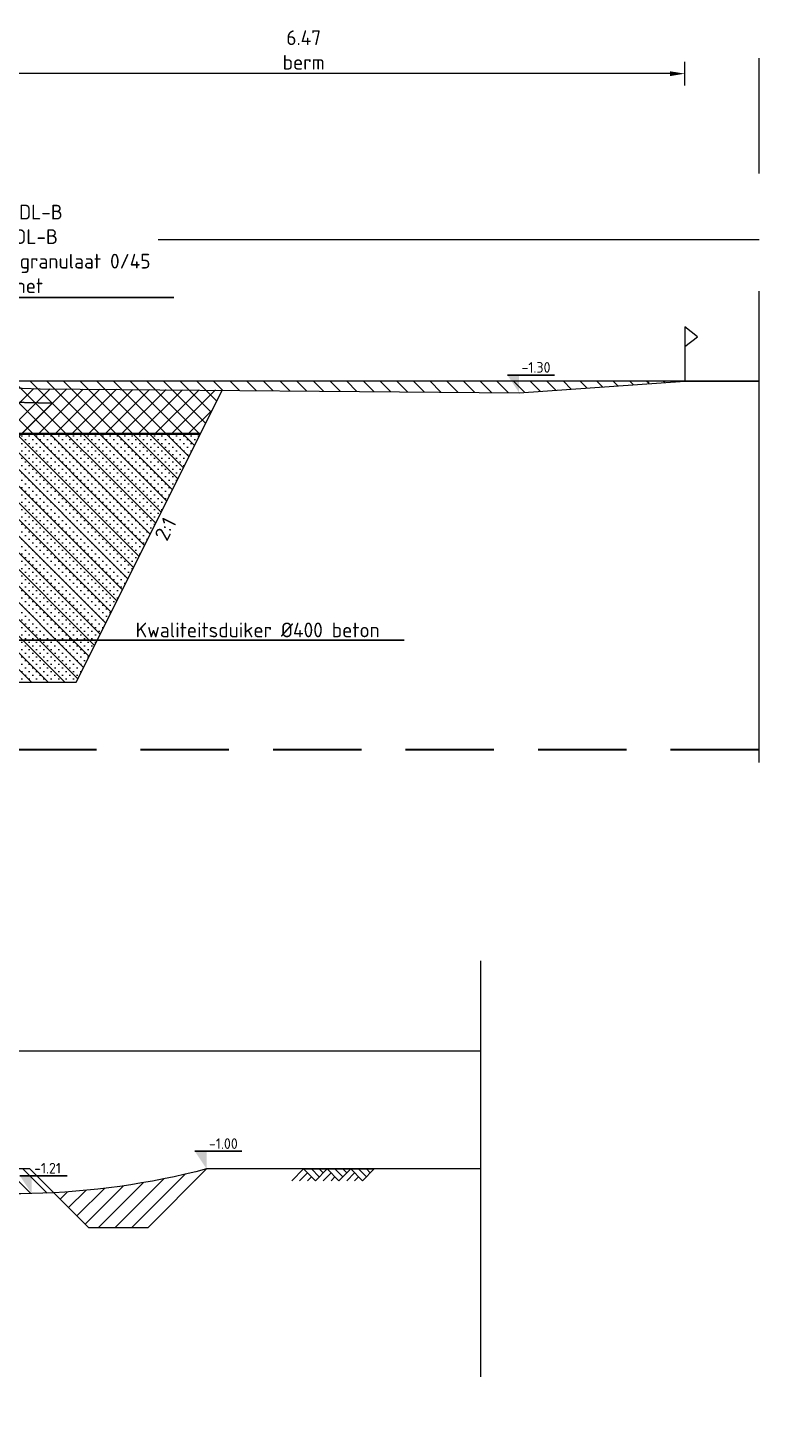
# Model space of a CAD drawing. Header units: metres. Extents: x 240213 to 242719, y 583416 to 583956.
# Tile 14 of 29: x 242689 to 242695, y 583509 to 583521. Entities that reach past the tile are written whole.
import ezdxf
from ezdxf import colors
from ezdxf.entities.mleader import LeaderData, LeaderLine
from ezdxf.enums import TextEntityAlignment as Align
from ezdxf.math import Vec2, Vec3

# ---------------------------------------------------------------- set-up
doc = ezdxf.new("R2010")
doc.units = ezdxf.units.M
for name, pattern in [('AL-NAP_LIJN', [15.25, 12, -1.5, 0.25, -1.5]), ('HIDDEN', [0.375, 0.25, -0.125]), ('XX-AFBREEK', [7, 4, -1, 1, -1]), ('XX-HIDDEN', [4, 2, -2])]:
    doc.linetypes.add(name, pattern=pattern)
for name, color, linetype, lineweight in [('B-WE-GW-MAAIVELD-SD', 251, 'Continuous', 13), ('N-WE-FC-PAAL-GD', 90, 'Continuous', 35), ('N-WE-GW-BERM-GD', 90, 'Continuous', 20), ('N-WE-GW-GROND_AANVULLEN-AD', 1, 'Continuous', 9), ('N-WE-GW-GROND_ONTGRAVEN-AD', 252, 'Continuous', 9), ('N-WE-GW-GROND_ZAND-GD', 50, 'Continuous', 20), ('N-WE-GW-GROND_ZAND_CUNETZAND-AD', 50, 'Continuous', 9), ('N-WE-KG-GRENS_PERCEEL-SD', 150, 'Continuous', 20), ('P- Zanddiepte', 52, 'HIDDEN', 30), ('WG-bs-dp-profiellijn', 251, 'Continuous', 0), ('X-XX-AL-AFBREEKLIJN-G', 7, 'XX-AFBREEK', 18), ('X-XX-AL-M', 7, 'Continuous', 18), ('X-XX-AL-NAP-G', 7, 'AL-NAP_LIJN', 18), ('X-XX-AL-PEILMAAT-SD @ 0.05', 7, 'Continuous', 25), ('X-XX-AL-T25', 7, 'Continuous', 25)]:
    doc.layers.add(name, color=color, linetype=linetype, lineweight=lineweight)
doc.layers.add('N-WE-GW-BODEM_ZAND-GD', color=7, linetype='XX-HIDDEN', lineweight=25, true_color=0xa3a300)
doc.styles.add('NLCS', font='isocpeur.ttf')
doc.styles.add('NLCS-ISO', font='NLCS-ISO.ttf')
doc.styles.add('NLCS-ISO-M50-T25', font='NLCS-ISO.ttf', dxfattribs={"height": 0.125})
doc.dimstyles.new('NLCS-M50-T25-PIJL_L2_H1', dxfattribs={"dimscale": 0.05, "dimtxt": 0.125, "dimasz": 2.5, "dimexe": 2, "dimexo": 2, "dimgap": 0.7, "dimtad": 1, "dimzin": 0, "dimdsep": 46, "dimtxsty": 'NLCS-ISO-M50-T25', "dimcen": 2.5, "dimdle": 2, "dimclrd": 256, "dimclre": 256, "dimclrt": 7, "dimadec": 1, "dimazin": 0, "dimtfac": 1, "dimtmove": 0, "dimatfit": 3, "dimfxl": 2, "dimfxlon": 1, "dimtfillclr": 256, "dimtolj": 1, "dimtzin": 0, "dimlwd": -1, "dimlwe": -1, "dimarcsym": 0})

# ---------------------------------------------------------------- blocks, each defined once
blk = doc.blocks.new('*U90')
at = {"flags": 128}
blk.add_lwpolyline([(0, 0.295), (0.108, 0.377), (0, 0.46), (0, 0)], dxfattribs=at)
blk = doc.blocks.new('_DotSmall')
at = {"color": 0, "linetype": 'ByBlock', "const_width": 0.5}
blk.add_lwpolyline([(-0.0625, 0, 1), (0.0625, 0, 1)], format="xyb", close=True, dxfattribs=at)
blk = doc.blocks.new('*D159')
at = {"layer": 'Defpoints', "color": 0, "transparency": 16777216}
for p in [(242687.844, 583520.639), (242687.844, 583517.999), (242694.315, 583518.095)]:
    blk.add_point(p, dxfattribs=at)
at = {"layer": 'X-XX-AL-M', "transparency": 16777216}
for p, q in [((242687.844, 583520.539), (242687.844, 583520.739)), ((242694.315, 583520.539), (242694.315, 583520.739)), ((242694.19, 583520.639), (242687.969, 583520.639))]:
    blk.add_line(p, q, dxfattribs=at)
for points in [[(242687.969, 583520.659), (242687.969, 583520.618), (242687.844, 583520.639)], [(242694.19, 583520.659), (242694.19, 583520.618), (242694.315, 583520.639)]]:
    blk.add_solid(points, dxfattribs=at)
at = {"layer": 'X-XX-AL-M', "color": 7, "transparency": 16777216, "insert": (242691.08, 583520.84), "char_height": 0.125, "attachment_point": 5, "style": 'NLCS-ISO-M50-T25'}
blk.add_mtext('\\A1;6.47\\Pberm', dxfattribs=at)
blk = doc.blocks.new('SAL-PEILMAAT_INFRACAD_H01-SOD')
blk.add_line((-2, 3), (6, 3))
blk.add_solid([(-2, 3), (0, 3), (0, 0)])
at = {"style": 'NLCS-ISO'}
blk.add_attdef('...', (0.4, 3.4), '', height=1.8, dxfattribs=at)
blk = doc.blocks.new('SGW-MAAIVELD-D')
for p, q in [((-6, 0), (-8, -2)), ((-6, 0), (6, 0)), ((-6, 0), (-4, -2)), ((-3.33, -1.33), (-4.67, 0)), ((-2.67, -0.67), (-3.33, 0)), ((-5.33, -0.67), (-6.67, -2)), ((-4.67, -1.33), (-5.33, -2)), ((-2, 0), (-4, -2)), ((-1.33, -0.67), (-2.67, -2)), ((-2, 0), (0, -2)), ((-0.67, -1.33), (-1.33, -2)), ((0.67, -1.33), (-0.67, 0)), ((2, 0), (0, -2)), ((1.33, -0.67), (0.67, 0)), ((2.67, -0.67), (1.33, -2)), ((2, 0), (4, -2)), ((3.33, -1.33), (2.67, -2)), ((4.67, -1.33), (3.33, 0)), ((6, 0), (4, -2)), ((5.33, -0.67), (4.67, 0))]:
    blk.add_line(p, q)

msp = doc.modelspace()

# ---------------------------------------------------------------- hatches: boundary and pattern name
at = {"layer": 'N-WE-GW-GROND_AANVULLEN-AD'}
h = msp.add_hatch(dxfattribs=at)
h.set_pattern_fill('AGW-WERK_AANVULLEN', color=256, scale=0.02, pattern_type=2)
h.set_pattern_definition([(45, (-3.54915, 16.84676), (-0.070710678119, 0.070710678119), [])])
h.paths.add_polyline_path([(242687.914, 583517.957), (242687.844, 583517.959), (242687.844, 583517.999), (242688.844, 583517.964), (242690.39, 583517.953), (242690.203, 583517.58), (242688.214, 583517.58), (242688.214, 583517.88), (242687.914, 583517.887)])
h = msp.add_hatch(dxfattribs=at)
h.set_pattern_fill('AGW-WERK_AANVULLEN', color=256, scale=0.02, pattern_type=2)
h.set_pattern_definition([(45, (-1.16549, 2.50556), (-0.070710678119, 0.070710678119), [])])
h.paths.add_polyline_path([(242688.959, 583511.137), (242689.256, 583510.839), (242689.756, 583510.839), (242690.256, 583511.339, -0.050916)])
at = {"layer": 'N-WE-GW-GROND_ONTGRAVEN-AD'}
h = msp.add_hatch(dxfattribs=at)
h.set_pattern_fill('AGW-WERK_ONTGRAVEN', color=256, scale=0.02, pattern_type=2)
h.set_pattern_definition([(135, (0, 1.30303), (-0.070710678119, -0.070710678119), [])])
h.paths.add_polyline_path([(242684.33, 583517.677), (242682.684, 583517.718), (242683.629, 583515.828), (242684.479, 583515.828), (242684.867, 583516.603)], flags=17)
h.paths.add_polyline_path([(242686.255, 583517.629), (242684.33, 583517.677), (242684.867, 583516.603), (242684.879, 583516.578), (242685.729, 583516.578)], flags=17)
h.paths.add_polyline_path([(242681.214, 583518.111), (242681.394, 583517.751), (242686.565, 583517.621), (242687.639, 583515.473), (242689.149, 583515.473), (242690.388, 583517.951), (242692.909, 583517.93), (242694.315, 583518.028), (242682.878, 583518.028)])
h = msp.add_hatch(dxfattribs=at)
h.set_pattern_fill('AGW-WERK_ONTGRAVEN', color=256, scale=0.02, pattern_type=2)
h.set_pattern_definition([(135, (-1.16549, 2.50556), (-0.070710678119, -0.070710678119), [])])
edge = h.paths.add_edge_path()
edge.add_arc((242688.616, 583517.594), 6.466, 258.0528, 273.0357)
edge.add_line((242688.959, 583511.137), (242688.756, 583511.339))
edge.add_line((242688.756, 583511.339), (242687.358, 583511.339))
edge.add_line((242687.358, 583511.339), (242686.758, 583511.426))
edge.add_line((242686.758, 583511.426), (242685.008, 583511.469))
edge.add_line((242685.008, 583511.469), (242683.258, 583511.426))
edge.add_line((242683.258, 583511.426), (242682.658, 583511.339))
edge.add_line((242682.658, 583511.339), (242681.26, 583511.339))
edge.add_line((242681.26, 583511.339), (242680.76, 583510.839))
edge.add_line((242680.76, 583510.839), (242680.937, 583510.788))
edge.add_line((242680.937, 583510.788), (242681.487, 583509.689))
edge.add_line((242681.487, 583509.689), (242682.337, 583509.689))
edge.add_line((242682.337, 583509.689), (242682.854, 583510.725))
edge.add_line((242682.854, 583510.725), (242683.12, 583510.73))
edge.add_line((242683.12, 583510.73), (242683.915, 583509.139))
edge.add_line((242683.915, 583509.139), (242684.765, 583509.139))
edge.add_line((242684.765, 583509.139), (242685.578, 583510.766))
edge.add_line((242685.578, 583510.766), (242687.278, 583510.807))
edge.add_line((242687.278, 583510.807), (242687.278, 583511.268))
at = {"layer": 'N-WE-GW-GROND_ZAND_CUNETZAND-AD'}
h = msp.add_hatch(dxfattribs=at)
h.set_pattern_fill('AGW-GROND_ZAND_CUNETZAND', color=256, scale=0.05, pattern_type=2)
h.set_pattern_definition([(0, (0, 0), (0.03125, 0.03125), [0, -0.0625])])
h.paths.add_polyline_path([(242690.203, 583517.58), (242688.214, 583517.58), (242686.565, 583517.621), (242687.639, 583515.473), (242689.149, 583515.473)])
edge = h.paths.add_edge_path(flags=16)
edge.add_arc((242688.394, 583515.828), 0.255, 0, 360)

# ---------------------------------------------------------------- linework, layer by layer
at = {"layer": 'N-WE-GW-BERM-GD'}
for points in [[(242687.844, 583517.999), (242688.844, 583517.964)], [(242688.844, 583517.964), (242692.909, 583517.93), (242694.315, 583518.028), (242694.945, 583518.028)]]:
    msp.add_lwpolyline(points, dxfattribs=at)
msp.add_lwpolyline([(242690.256, 583511.339, -0.116781), (242687.278, 583511.268)], format="xyb", dxfattribs=at)
at = {"layer": 'N-WE-GW-BODEM_ZAND-GD'}
msp.add_lwpolyline([(242682.138, 583514.898), (242678.944, 583518.092), (242688.944, 583517.842), (242686.001, 583514.898)], dxfattribs=at)
at = {"layer": 'P- Zanddiepte', "ltscale": 3}
msp.add_lwpolyline([(242694.945, 583514.898), (242676.564, 583514.898)], dxfattribs=at)
at = {"layer": 'WG-bs-dp-profiellijn'}
msp.add_lwpolyline([(242694.945, 583518.028), (242693.418, 583518.028), (242682.878, 583518.028), (242678.878, 583518.228), (242676.564, 583518.228)], dxfattribs=at)
at = {"layer": 'WG-bs-dp-profiellijn', "flags": 128}
msp.add_lwpolyline([(242692.583, 583511.339), (242690.256, 583511.339), (242689.756, 583510.839), (242689.256, 583510.839), (242688.756, 583511.339), (242687.358, 583511.339)], dxfattribs=at)
at = {"layer": 'X-XX-AL-AFBREEKLIJN-G'}
for points in [[(242694.945, 583514.791), (242694.945, 583520.77)], [(242692.583, 583509.574), (242692.583, 583513.105)]]:
    msp.add_lwpolyline(points, dxfattribs=at)
at = {"layer": 'X-XX-AL-NAP-G'}
for points in [[(242694.945, 583519.228), (242676.564, 583519.228)], [(242692.583, 583512.339), (242676.564, 583512.339)]]:
    msp.add_lwpolyline(points, dxfattribs=at)

# ---------------------------------------------------------------- block references
at = {"layer": 'B-WE-GW-MAAIVELD-SD', "xscale": 0.04999999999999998, "yscale": 0.04999999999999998}
msp.add_blockref('SGW-MAAIVELD-D', (242691.379, 583511.339), dxfattribs=at)
at = {"layer": 'N-WE-KG-GRENS_PERCEEL-SD'}
msp.add_blockref('*U90', (242694.315, 583518.028), dxfattribs=at)
at = {"layer": 'X-XX-AL-PEILMAAT-SD @ 0.05', "linetype": 'Continuous', "xscale": 0.05, "yscale": 0.05, "zscale": 0.05}
msp.add_blockref('SAL-PEILMAAT_INFRACAD_H01-SOD', (242692.909, 583517.93), dxfattribs=at).add_auto_attribs({'...': '-1.30'})
at = {"layer": 'X-XX-AL-PEILMAAT-SD @ 0.05', "xscale": 0.05, "yscale": 0.05, "zscale": 0.05}
for p, values in [((242690.256, 583511.339), {'...': '-1.00'}), ((242688.771, 583511.13), {'...': '-1.21'})]:
    msp.add_blockref('SAL-PEILMAAT_INFRACAD_H01-SOD', p, dxfattribs=at).add_auto_attribs(values)

# ---------------------------------------------------------------- next in the draw order: leaders
at = {"layer": 'X-XX-AL-T25'}
ml = msp.add_multileader_mtext('Standard', dxfattribs=at)
ml.set_content('-50 mm AC16 bind TDL-B\\P-70 mm AC22 base OL-B\\P-300 mm hydr. menggranulaat 0/45\\Pop bestaand zandcunet', color=256, style='NLCS-ISO-M50-T25')
ml.set_leader_properties(color=256, lineweight=-1)
ml.set_arrow_properties(name='DOTSMALL')
ml.build(insert=Vec2(0, 0))
ml.multileader.update_dxf_attribs({"text_left_attachment_type": 5, "text_right_attachment_type": 5, "dogleg_length": 0.248, "arrow_head_size": 0.125})
ctx = ml.context
ctx.base_point, ctx.char_height, ctx.arrow_head_size, ctx.landing_gap_size, ctx.plane_origin = Vec3(242687.108, 583518.739), 0.125, 0.125, 0.045, Vec3(242687.858, 583518.308)
ctx.left_attachment, ctx.right_attachment = 5, 5
notes = []
notes.append((ctx, [(0, (1, 1, 0), (242686.86, 583518.739), (1, 0), 0.248, [(0, [(242686.858, 583517.881)], 0, [])])]))
ctx.mtext.insert, ctx.mtext.flow_direction = Vec3(242687.153, 583519.526), 5
ctx.mtext.has_bg_fill, ctx.mtext.bg_color, ctx.mtext.bg_scale_factor, ctx.mtext.bg_transparency, ctx.mtext.use_window_bg_color = 1, -1027028792, 1.5, 0, 1
for ctx, leaders in notes:
    for number, flags, end, landing, length, lines in leaders:
        leader = LeaderData()
        leader.index, (leader.has_last_leader_line, leader.has_dogleg_vector, leader.attachment_direction) = number, flags
        leader.last_leader_point, leader.dogleg_vector, leader.dogleg_length = Vec3(end), Vec3(landing), length
        for number, points, colour, breaks in lines:
            line = LeaderLine()
            line.index, line.vertices, line.color, line.breaks = number, Vec3.list(points), colors.encode_raw_color(colour), breaks
            leader.lines.append(line)
        ctx.leaders.append(leader)

# ---------------------------------------------------------------- next in the draw order: linework, layer by layer
at = {"layer": 'N-WE-FC-PAAL-GD'}
msp.add_line((242688.214, 583517.58), (242690.203, 583517.58), dxfattribs=at)
at = {"layer": 'N-WE-GW-GROND_ZAND-GD'}
msp.add_lwpolyline([(242686.565, 583517.621), (242687.639, 583515.473), (242689.149, 583515.473), (242690.39, 583517.953)], dxfattribs=at)

# ---------------------------------------------------------------- next in the draw order: texts
at = {"layer": 'X-XX-AL-T25', "linetype": 'Continuous', "style": 'NLCS'}
msp.add_text('2:1', height=0.125, rotation=63.4349, dxfattribs=at).set_placement((242689.995, 583516.729), align=Align.BOTTOM_CENTER)

# ---------------------------------------------------------------- next in the draw order: dimensions: what is measured, and where the dimension line sits
at = {"layer": 'X-XX-AL-M'}
dim = msp.add_linear_dim(base=(242687.844, 583520.639), p1=(242694.315, 583518.095), p2=(242687.844, 583517.999), angle=180, text='<>\\Pberm', dimstyle='NLCS-M50-T25-PIJL_L2_H1', dxfattribs=at)
dim.commit()
dim.dimension.update_dxf_attribs({"geometry": '*D159', "text_midpoint": (242691.08, 583520.84)})

# ---------------------------------------------------------------- next in the draw order: leaders
at = {"layer": 'X-XX-AL-T25'}
ml = msp.add_multileader_mtext('Standard', dxfattribs=at)
ml.set_content('Kwaliteitsduiker Ø400 beton', color=256, style='NLCS-ISO-M50-T25')
ml.set_leader_properties(color=256, lineweight=-1)
ml.set_arrow_properties(name='DOTSMALL')
ml.build(insert=Vec2(0, 0))
ml.multileader.update_dxf_attribs({"text_left_attachment_type": 5, "text_right_attachment_type": 5, "dogleg_length": 2.502, "arrow_head_size": 0.125})
ctx = ml.context
ctx.base_point, ctx.char_height, ctx.arrow_head_size, ctx.landing_gap_size, ctx.plane_origin = Vec3(242689.608, 583515.828), 0.125, 0.125, 0.045, Vec3(242689.593, 583516.233)
ctx.left_attachment, ctx.right_attachment = 5, 5
notes = []
notes.append((ctx, [(0, (1, 1, 0), (242689.142, 583515.828), (1, 0), 0.466, [(0, [(242688.394, 583515.828)], 0, [])])]))
ctx.mtext.insert, ctx.mtext.rotation, ctx.mtext.width, ctx.mtext.defined_height, ctx.mtext.flow_direction = Vec3(242689.653, 583515.978), 6.283185, 2.55832, 0.163, 5
ctx.mtext.has_bg_fill, ctx.mtext.bg_color, ctx.mtext.bg_scale_factor, ctx.mtext.bg_transparency, ctx.mtext.use_window_bg_color = 1, -1027028792, 1.5, 0, 1
for ctx, leaders in notes:
    for number, flags, end, landing, length, lines in leaders:
        leader = LeaderData()
        leader.index, (leader.has_last_leader_line, leader.has_dogleg_vector, leader.attachment_direction) = number, flags
        leader.last_leader_point, leader.dogleg_vector, leader.dogleg_length = Vec3(end), Vec3(landing), length
        for number, points, colour, breaks in lines:
            line = LeaderLine()
            line.index, line.vertices, line.color, line.breaks = number, Vec3.list(points), colors.encode_raw_color(colour), breaks
            leader.lines.append(line)
        ctx.leaders.append(leader)

doc.saveas('drawing.dxf')
